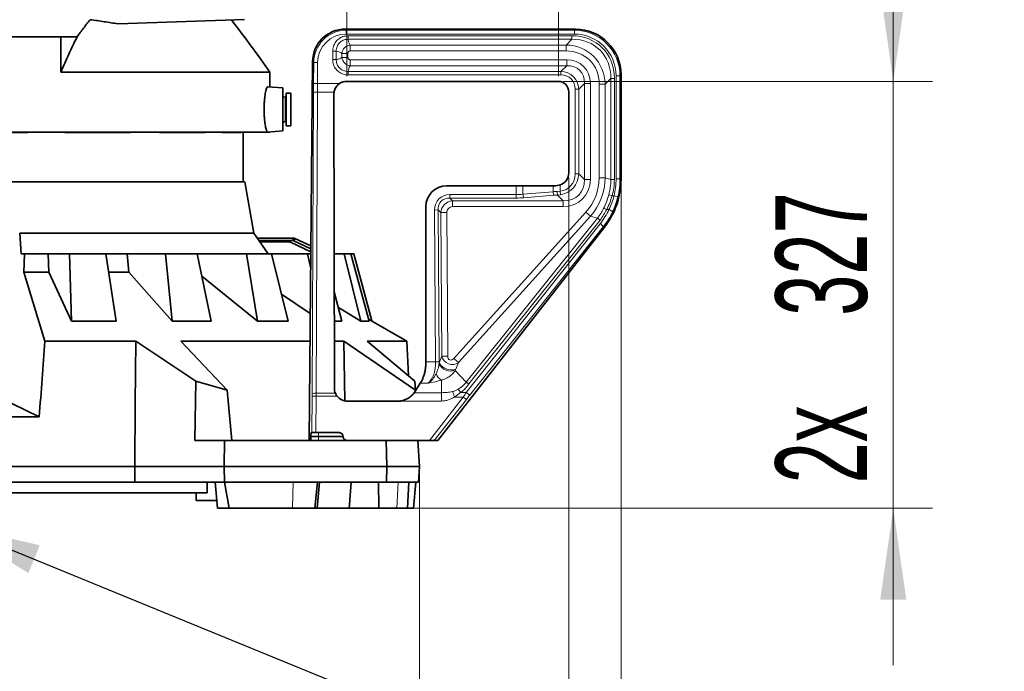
# Model space of a CAD drawing. Header units: millimetres. Extents: x 0 to 12429, y 0 to 8400.
# Tile 36 of 139: x 4684 to 5438, y 3015 to 3514. Entities that reach past the tile are written whole.
import ezdxf

# ---------------------------------------------------------------- set-up
doc = ezdxf.new("R2010")
doc.units = ezdxf.units.MM
doc.header["$LTSCALE"] = 20
doc.styles.add('SLDTEXTSTYLE0', font='TXT', dxfattribs={"width": 0.605})
doc.dimstyles.new('SLDDIMSTYLE2', dxfattribs={"dimtxt": 70, "dimasz": 70, "dimexe": 0, "dimexo": 0.0625, "dimgap": 17.5, "dimtad": 1, "dimdec": 1, "dimrnd": 1e-09, "dimzin": 12, "dimdsep": 46, "dimtxsty": 'SLDTEXTSTYLE0', "dimsah": 1, "dimcen": 0.09, "dimadec": 0, "dimazin": 3, "dimtfac": 1, "dimtmove": 0, "dimatfit": 0, "dimfxl": 1, "dimfrac": 2, "dimtolj": 1, "dimtzin": 12, "dimarcsym": 0})
doc.dimstyles.new('SLDDIMSTYLE3', dxfattribs={"dimtxt": 70, "dimasz": 70, "dimexe": 0, "dimexo": 0.0625, "dimgap": 17.5, "dimtad": 1, "dimdec": 1, "dimrnd": 1e-09, "dimzin": 12, "dimdsep": 46, "dimtxsty": 'SLDTEXTSTYLE0', "dimsah": 1, "dimcen": 0.09, "dimadec": 0, "dimazin": 3, "dimtfac": 1, "dimtofl": 0, "dimtmove": 0, "dimatfit": 3, "dimfxl": 1, "dimfrac": 2, "dimtolj": 1, "dimtzin": 12, "dimarcsym": 0})
doc.dimstyles.new('SLDDIMSTYLE5', dxfattribs={"dimtxt": 0.18, "dimasz": 70, "dimexe": 0, "dimexo": 0.0625, "dimgap": 0, "dimtad": 0, "dimtih": 1, "dimtoh": 1, "dimdec": 0, "dimrnd": 1e-09, "dimzin": 0, "dimdsep": 46, "dimtxsty": 'Standard', "dimsah": 1, "dimcen": 0.09, "dimadec": 0, "dimazin": 0, "dimtfac": 70, "dimtdec": 0, "dimtofl": 0, "dimtmove": 0, "dimatfit": 3, "dimfxl": 1, "dimfrac": 2, "dimtolj": 1, "dimtzin": 0, "dimarcsym": 0})

# ---------------------------------------------------------------- blocks, each defined once
blk = doc.blocks.new('_D_37')
at = {"color": 7, "linetype": 'Continuous', "lineweight": 0}
for p, q in [((4989.95, 3167.58), (4989.95, 2729.58)), ((4629.95, 3065.9), (4629.95, 2729.58)), ((4989.95, 2759.58), (4629.95, 2759.58))]:
    blk.add_line(p, q, dxfattribs=at)
at = {"color": 7, "linetype": 'Continuous', "lineweight": 18}
for points in [[(4629.95, 2759.58), (4699.95, 2749.58), (4699.95, 2769.58)], [(4989.95, 2759.58), (4919.95, 2769.58), (4919.95, 2749.58)]]:
    blk.add_solid(points, dxfattribs=at)
at = {"color": 7, "linetype": 'Continuous', "lineweight": 18, "insert": (4729.74, 2849.81), "char_height": 70, "attachment_point": 1, "style": 'SLDTEXTSTYLE0'}
blk.add_mtext('360', dxfattribs=at)
blk = doc.blocks.new('_D_39')
at = {"color": 7, "linetype": 'Continuous', "lineweight": 0}
for p, q in [((4115.45, 3387.77), (4115.45, 2309.58)), ((5144.45, 3387.77), (5144.45, 2309.58)), ((4115.45, 2339.58), (5144.45, 2339.58))]:
    blk.add_line(p, q, dxfattribs=at)
at = {"color": 7, "linetype": 'Continuous', "lineweight": 18}
for points in [[(4115.45, 2339.58), (4185.45, 2329.58), (4185.45, 2349.58)], [(5144.45, 2339.58), (5074.45, 2349.58), (5074.45, 2329.58)]]:
    blk.add_solid(points, dxfattribs=at)
at = {"color": 7, "linetype": 'Continuous', "lineweight": 18, "insert": (4523, 2429.81), "char_height": 70, "attachment_point": 1, "style": 'SLDTEXTSTYLE0'}
blk.add_mtext('1029', dxfattribs=at)
blk = doc.blocks.new('_D_40')
at = {"color": 7, "linetype": 'Continuous', "lineweight": 0}
for p, q in [((4155.46, 3392.64), (4155.46, 2449.58)), ((5104.43, 3392.64), (5104.43, 2449.58)), ((4155.46, 2479.58), (5104.43, 2479.58))]:
    blk.add_line(p, q, dxfattribs=at)
at = {"color": 7, "linetype": 'Continuous', "lineweight": 18}
for points in [[(4155.46, 2479.58), (4225.46, 2469.58), (4225.46, 2489.58)], [(5104.43, 2479.58), (5034.43, 2489.58), (5034.43, 2469.58)]]:
    blk.add_solid(points, dxfattribs=at)
at = {"color": 7, "linetype": 'Continuous', "lineweight": 18, "insert": (4549.74, 2569.81), "char_height": 70, "attachment_point": 1, "style": 'SLDTEXTSTYLE0'}
blk.add_mtext('949', dxfattribs=at)
blk = doc.blocks.new('_D_41')
at = {"color": 7, "linetype": 'Continuous', "lineweight": 0}
for p, q in [((4934.41, 3470.57), (4934.41, 3628.02)), ((5096.43, 3470.57), (5096.43, 3628.02)), ((5096.43, 3598.02), (4934.41, 3598.02)), ((5096.43, 3598.02), (5415.25, 3598.02))]:
    blk.add_line(p, q, dxfattribs=at)
at = {"color": 7, "linetype": 'Continuous', "lineweight": 18}
for points in [[(4934.41, 3598.02), (5004.41, 3588.02), (5004.41, 3608.02)], [(5096.43, 3598.02), (5026.43, 3608.02), (5026.43, 3588.02)]]:
    blk.add_solid(points, dxfattribs=at)
at = {"color": 7, "linetype": 'Continuous', "lineweight": 18, "char_height": 70, "attachment_point": 1, "style": 'SLDTEXTSTYLE0'}
for s, insert in [('2x', (5126.5, 3688.25)), ('162', (5254.83, 3688.25))]:
    blk.add_mtext(s, dxfattribs=dict(at, insert=insert))
blk = doc.blocks.new('_D_42')
at = {"color": 7, "linetype": 'Continuous', "lineweight": 0}
for p, q in [((5353.03, 3466.57), (5353.03, 3586.57)), ((5100.43, 3466.57), (5383.03, 3466.57)), ((5353.03, 3139.58), (5353.03, 3466.57)), ((4896.67, 3139.58), (5383.03, 3139.58)), ((5353.03, 3139.58), (5353.03, 3019.58))]:
    blk.add_line(p, q, dxfattribs=at)
at = {"color": 7, "linetype": 'Continuous', "lineweight": 18}
for points in [[(5353.03, 3466.57), (5363.03, 3536.57), (5343.03, 3536.57)], [(5353.03, 3139.58), (5343.03, 3069.58), (5363.03, 3069.58)]]:
    blk.add_solid(points, dxfattribs=at)
at = {"color": 7, "linetype": 'Continuous', "lineweight": 18, "char_height": 70, "attachment_point": 1, "rotation": 90, "style": 'SLDTEXTSTYLE0'}
for s, insert in [('327', (5262.8, 3287.03)), ('2x', (5262.8, 3158.7))]:
    blk.add_mtext(s, dxfattribs=dict(at, insert=insert))

msp = doc.modelspace()

# ---------------------------------------------------------------- linework, layer by layer
at = {"color": 7, "linetype": 'Continuous', "lineweight": 35}
for p, q in [((4855.947016, 3513.971867), (4759.070502, 3510.588865)), ((4715.375147, 3500.579774), (4673.947016, 3500.579774)), ((4727.694295, 3500.579774), (4715.375147, 3500.579774)), ((4715.375147, 3473.649758), (4715.375147, 3500.579774)), ((5109.494983, 3506.579774), (4933.176118, 3506.579774)), ((4908.211512, 3481.851793), (4905.447016, 3191.579774)), ((4875.447016, 3473.649758), (4715.375147, 3473.649758)), ((4875.447016, 3462.279042), (4875.447016, 3473.649758)), ((5144.447016, 3391.768147), (5144.447016, 3471.62774)), ((5096.434044, 3466.565582), (4934.409685, 3466.565582)), ((4885.447016, 3461.579774), (4873.727747, 3462.399265)), ((4885.447016, 3445.079774), (4885.447016, 3461.579774)), ((4891.447016, 3457.579774), (4887.947016, 3457.579774)), ((4887.947016, 3457.579774), (4887.947016, 3432.579774)), ((4891.447016, 3457.579774), (4891.447016, 3432.579774)), ((4924.420907, 3456.557406), (4924.855383, 3231.579774)), ((5104.432825, 3396.642442), (5104.432825, 3458.566801)), ((4887.191725, 3454.372925), (4885.69878, 3454.772959)), ((4885.447016, 3428.579774), (4885.447016, 3445.079774)), ((4885.69878, 3435.386588), (4887.191725, 3435.786622)), ((4887.947016, 3432.579774), (4891.447016, 3432.579774)), ((4875.447016, 3427.579774), (4653.947016, 3427.579774)), ((4690.009816, 3427.397234), (4653.947016, 3427.397234)), ((4690.009816, 3427.397234), (4690.009816, 3427.579774)), ((4718.322952, 3427.397234), (4718.322952, 3427.579774)), ((4768.417008, 3427.397234), (4718.322952, 3427.397234)), ((4768.417008, 3427.397234), (4768.417008, 3427.579774)), ((4790.779488, 3427.397234), (4790.779488, 3427.579774)), ((4825.743398, 3427.397234), (4790.779488, 3427.397234)), ((4825.743398, 3427.397234), (4825.743398, 3427.579774)), ((4838.750738, 3427.397234), (4838.750738, 3427.579774)), ((4853.261565, 3427.397234), (4838.750738, 3427.397234)), ((4853.261565, 3427.397234), (4853.261565, 3427.579774)), ((4854.947016, 3389.579774), (4854.947016, 3427.579774)), ((4873.728059, 3427.760304), (4885.447016, 3428.579774)), ((4875.447016, 3427.579774), (4875.447016, 3427.880505)), ((4649.947016, 3389.579774), (4856.249032, 3389.579774)), ((4863.168646, 3350.336698), (4856.249032, 3389.579774)), ((5094.437496, 3386.640817), (5097.721676, 3387.199704)), ((5064.115947, 3386.556689), (5010.867664, 3386.556689)), ((5092.512231, 3386.636009), (5069.325393, 3386.564645)), ((4994.870101, 3370.559126), (4994.870101, 3251.790359)), ((4684.892379, 3334.579774), (4683.752771, 3350.336698)), ((4683.752771, 3350.336698), (4863.168646, 3350.336698)), ((4874.201763, 3334.579774), (4863.168646, 3350.336698)), ((5004.161689, 3191.579774), (5131.745093, 3354.879083)), ((4865.799272, 3346.579774), (4892.947016, 3346.579774)), ((4867.199687, 3344.579774), (4892.947016, 3344.579774)), ((4890.021511, 3343.579774), (4867.899895, 3343.579774)), ((4906.821785, 3335.930511), (4891.139545, 3343.32319)), ((4892.947016, 3346.579774), (4892.947016, 3344.579774)), ((4892.947016, 3344.579774), (4893.792253, 3344.392389)), ((4893.792253, 3344.392389), (4894.637489, 3346.205005)), ((4893.792253, 3344.392389), (4906.84441, 3338.306068)), ((4894.637489, 3346.205005), (4906.865333, 3340.503067)), ((4687.309535, 3334.579774), (4684.892379, 3334.579774)), ((4686.958293, 3320.539953), (4687.309535, 3334.579774)), ((4705.565118, 3334.579774), (4687.309535, 3334.579774)), ((4705.977685, 3320.539953), (4705.565118, 3334.579774)), ((4721.874905, 3334.579774), (4705.565118, 3334.579774)), ((4723.38915, 3282.974255), (4721.874905, 3334.579774)), ((4749.827415, 3334.579774), (4721.874905, 3334.579774)), ((4749.827415, 3334.579774), (4757.664474, 3282.974255)), ((4766.018718, 3334.579774), (4749.830501, 3334.579774)), ((4767.403312, 3320.539953), (4766.018718, 3334.579774)), ((4795.367516, 3334.579774), (4766.018718, 3334.579774)), ((4800.452831, 3282.974255), (4795.367516, 3334.579774)), ((4819.734373, 3334.579774), (4795.367516, 3334.579774)), ((4819.734373, 3334.579774), (4830.331434, 3282.974255)), ((4857.586994, 3334.579774), (4819.734373, 3334.579774)), ((4865.896823, 3282.974255), (4857.586994, 3334.579774)), ((4876.707637, 3334.579774), (4857.586994, 3334.579774)), ((4876.707637, 3334.579774), (4889.342526, 3282.974255)), ((4904.293184, 3334.579774), (4876.707637, 3334.579774)), ((4906.701025, 3323.250688), (4904.293184, 3334.579774)), ((4906.808921, 3334.579774), (4904.293184, 3334.579774)), ((4932.303136, 3334.579774), (4924.65647, 3334.579774)), ((4945.181937, 3282.974255), (4932.303136, 3334.579774)), ((4937.468551, 3334.579774), (4932.303136, 3334.579774)), ((4937.468551, 3334.579774), (4951.51576, 3282.974255)), ((4939.708018, 3334.579774), (4937.468551, 3334.579774)), ((4953.59138, 3283.080079), (4939.708018, 3334.579774)), ((4686.958293, 3320.539953), (4703.040488, 3267.670103)), ((4686.958293, 3320.539953), (4705.977685, 3320.539953)), ((4705.977685, 3320.539953), (4723.38915, 3282.974255)), ((4752.021627, 3320.539953), (4767.403312, 3320.539953)), ((4767.403312, 3320.539953), (4800.452831, 3282.974255)), ((4823.246129, 3317.478243), (4865.896823, 3282.974255)), ((4924.713102, 3305.254759), (4930.676243, 3282.974255)), ((4884.319564, 3303.489873), (4906.373563, 3288.867148)), ((4927.92259, 3293.262924), (4945.181937, 3282.974255)), ((4723.38915, 3282.974255), (4757.664474, 3282.974255)), ((4800.452831, 3282.974255), (4830.331434, 3282.974255)), ((4865.896823, 3282.974255), (4889.342526, 3282.974255)), ((4924.75613, 3282.974255), (4930.676243, 3282.974255)), ((4945.181937, 3282.974255), (4951.51576, 3282.974255)), ((4980.282242, 3267.670103), (4951.094563, 3284.521617)), ((4703.040488, 3267.670103), (4772.608472, 3267.670103)), ((4818.822922, 3236.971002), (4772.608472, 3267.670103)), ((4807.233833, 3267.670103), (4906.171686, 3267.670103)), ((4807.233833, 3267.670103), (4842.744754, 3230.014514)), ((4924.785686, 3267.670103), (4932.112791, 3267.670103)), ((4986.884581, 3230.014514), (4932.112791, 3267.670103)), ((4932.939812, 3221.820013), (4932.112791, 3267.670103)), ((4949.91964, 3267.670103), (4986.520007, 3236.971002)), ((4949.91964, 3267.670103), (4980.282242, 3267.670103)), ((4981.678282, 3241.032071), (4980.282242, 3267.670103)), ((4818.822922, 3236.971002), (4818.031254, 3191.579774)), ((4842.744754, 3230.014514), (4818.822922, 3236.971002)), ((4986.520007, 3236.971002), (4986.884581, 3230.014514)), ((4842.744754, 3230.014514), (4846.321322, 3191.579774)), ((4986.884581, 3230.014514), (4986.919411, 3229.349931)), ((4987.065868, 3229.580992), (4990.655614, 3235.346541)), ((4934.866563, 3221.579774), (4973.057366, 3221.579774)), ((4677.758876, 3219.789493), (4698.746265, 3209.579774)), ((4561.147768, 3209.579774), (4698.746265, 3209.579774)), ((4840.743854, 3191.579774), (4818.031254, 3191.579774)), ((4840.395034, 3171.579774), (4840.743854, 3191.579774)), ((4964.512856, 3191.579774), (4840.743854, 3191.579774)), ((4906.882767, 3194.318306), (4906.890145, 3194.841241)), ((4907.661204, 3197.579774), (4907.072859, 3197.579774)), ((4910.657229, 3197.579774), (4907.661204, 3197.579774)), ((4910.657229, 3197.579774), (4928.428233, 3197.579774)), ((4964.947016, 3171.579774), (4964.512856, 3191.579774)), ((4964.512856, 3191.579774), (4967.964701, 3191.579774)), ((4967.964701, 3191.579774), (4997.622647, 3191.579774)), ((4988.898861, 3191.579774), (4989.947016, 3171.579774)), ((5001.424484, 3191.579774), (4997.622647, 3191.579774)), ((5001.424484, 3191.579774), (5004.161689, 3191.579774)), ((4487.947068, 3171.579774), (4771.946964, 3171.579774)), ((4772.030803, 3159.579774), (4771.946964, 3171.579774)), ((4840.395034, 3171.579774), (4771.946964, 3171.579774)), ((4840.604326, 3159.579774), (4840.395034, 3171.579774)), ((4840.395034, 3171.579774), (4964.947016, 3171.579774)), ((4964.68652, 3159.579774), (4964.947016, 3171.579774)), ((4989.947016, 3171.579774), (4964.947016, 3171.579774)), ((4989.947016, 3171.579774), (4989.318123, 3159.579774)), ((4634.947016, 3159.579774), (4772.030803, 3159.579774)), ((4772.030803, 3159.579774), (4840.604326, 3159.579774)), ((4827.447016, 3159.579774), (4827.447016, 3151.479774)), ((4833.451588, 3159.579774), (4835.201361, 3139.579774)), ((4840.539624, 3159.579774), (4844.237191, 3139.579774)), ((4840.604326, 3159.579774), (4964.68652, 3159.579774)), ((4909.896426, 3139.579774), (4911.804102, 3159.579774)), ((4911.701815, 3139.579774), (4913.451588, 3159.579774)), ((4936.365959, 3142.525533), (4937.801434, 3159.579774)), ((4958.649897, 3159.579774), (4958.901001, 3139.579774)), ((4989.318123, 3159.579774), (4964.68652, 3159.579774)), ((4980.84719, 3139.579774), (4981.895346, 3159.579774)), ((4985.538579, 3139.579774), (4987.288353, 3159.579774)), ((4827.447016, 3151.479774), (4432.447016, 3151.479774)), ((4818.947016, 3151.479774), (4818.947016, 3145.579774)), ((4818.947016, 3145.579774), (4834.676429, 3145.579774)), ((4844.237191, 3139.579774), (4835.201361, 3139.579774)), ((4844.237191, 3139.579774), (4892.672628, 3139.579774)), ((4892.672628, 3139.579774), (4909.896426, 3139.579774)), ((4911.701815, 3139.579774), (4909.896426, 3139.579774)), ((4936.120197, 3139.579774), (4911.701815, 3139.579774)), ((4958.901001, 3139.579774), (4936.118011, 3139.579774)), ((4936.120197, 3139.579774), (4936.377827, 3142.524495)), ((4958.901001, 3139.579774), (4972.813826, 3139.579774)), ((4972.813826, 3139.579774), (4980.84719, 3139.579774)), ((4985.538579, 3139.579774), (4980.84719, 3139.579774))]:
    msp.add_line(p, q, dxfattribs=at)
at = {"color": 8, "linetype": 'Continuous', "lineweight": 18}
for p, q in [((4933.176118, 3506.579774), (4933.962934, 3505.785428)), ((4933.962934, 3505.785428), (5108.700638, 3505.785428)), ((4933.962934, 3505.785428), (4933.962934, 3502.78954)), ((5108.700638, 3502.78954), (4933.962934, 3502.78954)), ((4935.284277, 3501.490984), (5106.731147, 3501.490984)), ((4935.284277, 3501.490984), (4935.284277, 3498.772061)), ((5106.731147, 3501.490984), (5106.731147, 3498.772061)), ((5108.700638, 3505.785428), (5109.494983, 3506.579774)), ((5108.700638, 3505.785428), (5108.700638, 3502.78954)), ((5106.731147, 3498.772061), (4935.284277, 3498.772061)), ((4937.008607, 3494.397654), (5102.35674, 3494.397654)), ((4937.008607, 3489.866115), (4937.008607, 3494.397654)), ((5102.35674, 3494.397654), (5106.731147, 3498.772061)), ((5102.35674, 3489.866115), (5102.35674, 3494.397654)), ((4923.535806, 3483.217034), (4923.535806, 3489.742513)), ((4923.535806, 3489.742513), (4926.254729, 3489.742513)), ((4926.254729, 3489.742513), (4926.254729, 3483.217034)), ((4930.629136, 3484.941365), (4930.629136, 3488.018183)), ((4935.160675, 3488.018183), (4930.629136, 3488.018183)), ((4935.160675, 3488.018183), (4935.160675, 3484.941365)), ((5102.35674, 3489.866115), (4937.008607, 3489.866115)), ((4908.998328, 3481.057448), (4908.211512, 3481.851793)), ((4908.844613, 3464.917358), (4908.998328, 3481.057448)), ((4908.998328, 3481.057448), (4911.994081, 3481.028917)), ((4911.994081, 3481.028917), (4911.840365, 3464.888827)), ((4923.535806, 3483.217034), (4926.254729, 3483.217034)), ((4935.160675, 3484.941365), (4930.629136, 3484.941365)), ((4937.008607, 3478.561893), (4937.008607, 3483.093432)), ((4937.008607, 3483.093432), (5102.834519, 3483.093432)), ((5102.834519, 3478.561893), (4937.008607, 3478.561893)), ((5098.460112, 3474.187486), (5102.834519, 3478.561893)), ((5102.834519, 3478.561893), (5102.834519, 3483.093432)), ((4935.284277, 3471.468563), (4935.284277, 3474.187486)), ((4935.284277, 3474.187486), (5098.460112, 3474.187486)), ((5098.460112, 3471.468563), (4935.284277, 3471.468563)), ((5098.460112, 3471.468563), (5098.460112, 3474.187486)), ((5140.656783, 3392.041662), (5140.656783, 3470.833395)), ((5143.652671, 3470.833395), (5140.656783, 3470.833395)), ((5144.447016, 3471.62774), (5143.652671, 3470.833395)), ((5143.652671, 3470.833395), (5143.652671, 3392.041662)), ((4908.844613, 3464.917358), (4911.840365, 3464.888827)), ((4911.840365, 3464.888827), (4928.866847, 3464.888827)), ((5116.429136, 3464.967276), (5112.054729, 3460.592869)), ((5116.429136, 3391.461194), (5116.429136, 3464.967276)), ((5116.429136, 3464.967276), (5120.960675, 3464.967276)), ((5120.960675, 3464.967276), (5120.960675, 3391.461194)), ((5127.733358, 3464.489497), (5132.264897, 3464.489497)), ((5127.733358, 3392.609784), (5127.733358, 3464.489497)), ((5136.639304, 3468.863904), (5132.264897, 3464.489497)), ((5132.264897, 3464.489497), (5132.264897, 3392.609784)), ((5136.639304, 3391.361896), (5136.639304, 3468.863904)), ((5139.358227, 3468.863904), (5136.639304, 3468.863904)), ((5139.358227, 3468.863904), (5139.358227, 3391.361896)), ((4907.939562, 3227.374731), (4908.798657, 3457.989418)), ((4911.79441, 3458.290789), (4910.935315, 3227.676102)), ((4924.568332, 3458.290789), (4911.79441, 3458.290789)), ((5109.335806, 3395.835601), (5109.335806, 3460.592869)), ((5109.335806, 3460.592869), (5112.054729, 3460.592869)), ((5112.054729, 3460.592869), (5112.054729, 3395.835601)), ((4885.69878, 3454.772959), (4885.69878, 3435.386588)), ((4887.191725, 3454.372925), (4887.191725, 3435.786622)), ((5109.335806, 3395.835601), (5112.054729, 3395.835601)), ((5112.054729, 3395.835601), (5116.429136, 3391.461194)), ((5097.721676, 3387.199704), (5097.721676, 3382.366651)), ((5116.429136, 3391.461194), (5120.960675, 3391.461194)), ((5127.733358, 3392.609784), (5132.264897, 3392.609784)), ((5132.264897, 3392.609784), (5136.639304, 3391.361896)), ((5139.358227, 3391.361896), (5136.639304, 3391.361896)), ((5143.652671, 3392.041662), (5140.656783, 3392.041662)), ((5143.652671, 3392.041662), (5144.447016, 3391.768147)), ((5013.385125, 3379.909446), (5064.115947, 3379.909446)), ((5013.385125, 3379.909446), (5013.385125, 3377.190523)), ((5064.115947, 3379.909446), (5064.115947, 3386.556689)), ((5064.115947, 3379.909446), (5064.115947, 3377.190523)), ((5069.325393, 3386.564645), (5069.325393, 3380.143227)), ((5069.325393, 3380.143227), (5092.512231, 3382.049709)), ((5092.512231, 3382.049709), (5092.512231, 3386.636009)), ((5095.55758, 3382.208184), (5097.721676, 3382.366651)), ((5098.061558, 3379.729077), (5095.77399, 3379.48926)), ((5097.721676, 3382.366651), (5098.061558, 3379.729077)), ((5137.637949, 3378.845035), (5135.03938, 3379.575854)), ((5064.115947, 3377.190523), (5013.385125, 3377.190523)), ((5013.385125, 3377.190523), (5015.442355, 3375.147654)), ((5015.442355, 3375.147654), (5100.115596, 3375.147654)), ((5015.442355, 3375.147654), (5015.442355, 3370.616115)), ((5093.033176, 3379.330786), (5069.846337, 3377.424303)), ((5100.115596, 3375.147654), (5095.77399, 3379.48926)), ((5100.115596, 3375.147654), (5100.115596, 3370.616115)), ((5137.637949, 3378.845035), (5139.106141, 3378.845035)), ((5142.019985, 3378.150624), (5139.106141, 3378.845035)), ((5001.603413, 3368.044911), (5004.322269, 3368.063957)), ((5002.417805, 3251.790359), (5001.603413, 3368.044911)), ((5004.322269, 3368.063957), (5005.136662, 3251.809406)), ((5006.379499, 3366.021089), (5004.322269, 3368.063957)), ((5006.379499, 3366.021089), (5010.910927, 3366.052832)), ((5007.14928, 3256.134887), (5006.379499, 3366.021089)), ((5010.910927, 3366.052832), (5011.680708, 3256.166631)), ((5100.115596, 3370.616115), (5015.442355, 3370.616115)), ((5016.473232, 3254.423523), (5117.54767, 3366.314953)), ((5117.54767, 3366.314953), (5120.949781, 3363.241737)), ((5135.212438, 3368.394987), (5133.46927, 3368.394987)), ((5120.949781, 3363.241737), (5019.875343, 3251.350308)), ((5025.926967, 3228.308036), (5128.439165, 3357.571475)), ((5025.928695, 3236.116997), (5126.346238, 3361.702288)), ((5128.387505, 3360.380861), (5027.969962, 3234.79557)), ((5126.346238, 3361.702288), (5120.949781, 3363.241737)), ((5130.799958, 3355.20452), (5028.287759, 3225.94108)), ((5131.745093, 3354.879083), (5130.799958, 3355.20452)), ((4994.870101, 3251.790359), (5002.417805, 3251.790359)), ((5002.417805, 3251.790359), (5005.136662, 3251.809406)), ((5005.135602, 3251.052582), (5007.14928, 3256.134887)), ((5007.14928, 3256.134887), (5011.680708, 3256.166631)), ((5016.473232, 3254.423523), (5019.875343, 3251.350308)), ((5019.875343, 3251.350308), (5017.829264, 3246.186227)), ((5004.990606, 3249.889843), (5005.135602, 3251.052582)), ((5017.829264, 3246.186227), (5017.370683, 3245.090937)), ((5017.370683, 3245.090937), (5025.928695, 3236.116997)), ((5007.041317, 3228.147898), (5006.825649, 3237.783207)), ((4996.742547, 3235.346541), (4990.655614, 3235.346541)), ((4907.661204, 3197.579774), (4907.927162, 3225.505287)), ((4907.927162, 3225.505287), (4910.922914, 3225.476756)), ((4910.922914, 3225.476756), (4910.657229, 3197.579774)), ((4926.943666, 3225.476756), (4910.922914, 3225.476756)), ((4910.935315, 3227.676102), (4925.65645, 3227.676102)), ((5007.041317, 3221.75308), (4975.406412, 3221.75308)), ((4986.068078, 3228.147898), (5007.041317, 3228.147898)), ((4997.622647, 3191.579774), (5023.596419, 3224.824687)), ((5025.957212, 3222.980233), (5001.424484, 3191.579774)), ((5023.596419, 3224.824687), (5016.904769, 3224.824687)), ((5021.468083, 3228.308036), (5016.904873, 3224.824687)), ((5021.468083, 3228.308036), (5025.926967, 3228.308036)), ((5025.957212, 3222.980233), (5023.596419, 3224.824687)), ((4906.882767, 3194.318306), (4912.789729, 3194.318306)), ((4912.789729, 3194.841241), (4906.890145, 3194.841241)), ((4912.789729, 3194.841241), (4912.789729, 3197.579774)), ((4931.430862, 3194.841241), (4912.789729, 3194.841241)), ((4912.789729, 3194.841241), (4912.789729, 3194.318306)), ((4912.789729, 3191.579774), (4912.789729, 3194.318306)), ((4912.789729, 3194.318306), (4931.476793, 3194.318306)), ((4892.672628, 3139.579774), (4893.310146, 3159.579774)), ((4972.813826, 3139.579774), (4973.645812, 3159.579774))]:
    msp.add_line(p, q, dxfattribs=at)
at = {"color": 7, "linetype": 'Continuous', "lineweight": 35, "flags": 128}
for points in [[(4771.946964, 3171.579774), (4772.279935, 3219.537371), (4772.608472, 3267.670103)], [(4931.476793, 3194.318306), (4931.438202, 3194.757679), (4931.430862, 3194.841241)]]:
    msp.add_lwpolyline(points, dxfattribs=at)
at = {"color": 7, "linetype": 'Continuous', "lineweight": 35}
for centre, radius, start, end in [((3978.26946, 2843.659897), 1096.273138, 35.076179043, 37.671977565), ((4887.347016, 3454.952481), 0.6, 255, 0), ((4885.647016, 3454.579774), 0.2, 75, 180), ((4885.647016, 3435.579774), 0.2, 180, 285), ((4887.347016, 3435.207066), 0.6, 0, 105), ((4890.010057, 3340.965719), 2.614079, 64.400455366, 89.748953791)]:
    msp.add_arc(centre, radius, start, end, dxfattribs=at)
at = {"color": 8, "linetype": 'Continuous', "lineweight": 18}
for centre, radius, start, end in [((4911.076744, 3450.384485), 7.938808, 84.813398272, 106.675789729), ((5078.917678, 3380.571736), 9.601851, 182.557834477, 199.134957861), ((5102.104516, 3382.478219), 9.601851, 182.557834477, 199.134957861), ((5117.751659, 3382.606622), 22.197656, 181.02849053, 188.073107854), ((5128.968707, 3359.652453), 9.832953, 62.761070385, 77.323273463), ((5133.221129, 3362.442039), 6.277173, 41.478479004, 71.504494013), ((5121.713865, 3352.309126), 10.473317, 50.416358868, 63.74912873), ((5124.580924, 3351.36248), 7.310106, 31.707244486, 58.143372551), ((5014.459115, 3255.948092), 11.240776, 212.612386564, 285.011828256), ((5014.402904, 3256.237317), 10.619056, 209.225505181, 288.823959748), ((5011.535018, 3245.886326), 9.37223, 200.85199432, 239.835714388), ((4910.217649, 3219.769798), 7.938808, 84.813398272, 106.675789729), ((5022.068726, 3222.099041), 7.310106, 31.707244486, 58.143372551)]:
    msp.add_arc(centre, radius, start, end, dxfattribs=at)
at = {"color": 7, "linetype": 'Continuous', "lineweight": 35}
for centre, major_axis, ratio, start_param, end_param in [((4933.244038, 3481.545465), (17.641093, -17.809904), 0.9972903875, 2.3623128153, 3.9208724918), ((5109.398984, 3471.531741), (24.816619, 24.816619), 0.9972646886, 5.4991566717, 7.0672139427), ((4934.412731, 3456.564059), (7.073222, -7.073222), 0.9996954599, 2.3563467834, 2.9438088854), ((5096.431607, 3458.564364), (-5.658578, -5.658578), 0.9996954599, 2.3563467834, 3.9268385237), ((4934.422436, 3456.554354), (-4.176543, 9.114674), 0.9970475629, 0.9680840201, 1.1419402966), ((5094.431302, 3396.645488), (-7.073222, 7.073222), 0.9996954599, 2.6912731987, 3.9268385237), ((5084.364676, 3391.824813), (56.818193, -19.564073), 0.9984674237, 5.9520446, 6.6143260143), ((5010.872538, 3370.554252), (11.317155, -11.317155), 0.9996954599, 2.3563467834, 3.9268385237), ((5064.115947, 3387.080341), (30, 0), 0.0174550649, 4.7123889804, 4.8869219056), ((5097.721676, 3386.120313), (30, 0), 0.0174550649, 1.6804888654, 1.745329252), ((4314.221836, -369.100644), (527.195808, 6182.856171), 0.0156452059, 5.3309873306, 5.3425565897), ((4994.555909, 3251.790359), (0, 18), 0.0174550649, 4.6301087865, 4.7123889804), ((4934.856907, 3231.579774), (7.354773, -6.790911), 0.9980648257, 3.8881163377, 4.289146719), ((4973.568046, 3237.579774), (11.729686, 11.41587), 0.955747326, 4.8582859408, 4.9652051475), ((5000.001894, 3251.790359), (10.395076, 17.999314), 0.0151153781, 3.5692009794, 3.5714110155), ((4934.866563, 3231.579774), (10.001523, 0), 0.9998476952, 3.7980341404, 4.7123889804), ((4973.057366, 3237.579774), (-16.00325, 0), 0.9997969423, 1.5707963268, 1.7181141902), ((4906.728625, 3194.579774), (0.02865, 3), 0.0524053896, 3.1420931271, 4.6256229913), ((4907.044287, 3194.579774), (0.02865, 3), 0.0524053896, 0.0005004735, 1.4840303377)]:
    msp.add_ellipse(centre, major_axis=major_axis, ratio=ratio, start_param=start_param, end_param=end_param, dxfattribs=at)
at = {"color": 8, "linetype": 'Continuous', "lineweight": 18}
for centre, major_axis, ratio, start_param, end_param in [((4934.022704, 3480.759348), (-17.629637, 17.798337), 0.9979384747, 5.5039054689, 7.0624651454), ((4934.022704, 3480.759348), (-15.524162, 15.672715), 0.9972903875, 5.5039054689, 7.0624651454), ((5099.636622, 3461.769379), (30.492719, 30.492719), 0.8348171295, 5.5875719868, 6.9787986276), ((5108.612868, 3470.745625), (24.804998, 24.804998), 0.9977318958, 5.4991566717, 7.0672139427), ((5108.612868, 3470.745625), (22.68948, 22.68948), 0.9972646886, 5.4991566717, 7.0672139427), ((5096.838776, 3458.971533), (26.668083, 26.668083), 0.874998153, 5.5875719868, 6.9787986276), ((5099.636622, 3461.769379), (28.721804, 28.721804), 0.8124323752, 5.5875719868, 6.9787986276), ((5096.838776, 3458.971533), (23.716559, 23.716559), 0.8348171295, 5.5875719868, 6.9787986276), ((5098.893117, 3461.025874), (16.940399, 16.940399), 0.8348171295, 5.5875719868, 6.9787986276), ((5098.893117, 3461.025874), (13.988875, 13.988875), 0.7582169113, 5.5875719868, 6.9787986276), ((5096.095271, 3458.228028), (11.935154, 11.935154), 0.8886857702, 5.5875719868, 6.9787986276), ((5096.095271, 3458.228028), (10.16424, 10.16424), 0.8348171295, 5.5875719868, 6.9787986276), ((4912.146452, 3464.917358), (0.601652, 62.999992), 0.0524053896, 1.5712968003, 1.68148695), ((4915.142205, 3464.888827), (0.601822, 59.999991), 0.0550251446, 1.5713482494, 1.6815383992), ((5092.785137, 3398.791653), (12.7053, -12.7053), 0.8348171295, 5.7108801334, 6.9787986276), ((5092.785137, 3398.791653), (14.476214, -14.476214), 0.8792300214, 5.7108801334, 6.9787986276), ((5095.582983, 3395.993807), (16.529935, -16.529935), 0.7699922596, 5.5875719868, 6.9787986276), ((5095.582983, 3395.993807), (19.481459, -19.481459), 0.8348171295, 5.5875719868, 6.9787986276), ((5080.288107, 3395.027169), (-45.955472, 13.109731), 0.8997922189, 2.725263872, 3.3928521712), ((5080.288107, 3395.027169), (50.281838, -14.343915), 0.9179966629, 5.8668565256, 6.5344448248), ((5083.085953, 3394.229027), (51.909507, -14.80824), 0.8892120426, 0.0033576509, 0.2512595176), ((5083.085953, 3394.229027), (-54.505327, 15.548751), 0.8997922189, 3.1449503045, 3.3928521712), ((5083.578559, 3392.095495), (53.977283, -18.585869), 0.9984674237, 0.0975133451, 0.3311407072), ((5083.578559, 3392.095495), (56.809492, -19.561077), 0.9986203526, 0.0975133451, 0.3311407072), ((5015.965046, 3365.565533), (-11.061566, 10.984348), 0.833926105, 5.5846495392, 6.9817210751), ((5064.115947, 3395.297599), (30, 0), 0.512938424, 4.7123889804, 4.8869219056), ((5097.721676, 3369.650678), (30, 0), 0.4196768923, 1.6429955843, 1.745329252), ((5015.965046, 3365.565533), (9.286356, -9.221531), 0.7641093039, 2.4430568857, 3.8401284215), ((5016.434632, 3365.099225), (7.213131, -7.162778), 0.9837324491, 2.4430568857, 3.8401284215), ((5064.115947, 3392.578675), (33, 0), 0.4663076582, 4.7123889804, 4.8869219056), ((5097.721676, 3366.931754), (27, 0), 0.4663076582, 1.6429955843, 1.745329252), ((5016.434632, 3365.099225), (-4.254448, 4.224749), 0.833926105, 5.5846495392, 6.9817210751), ((5081.31961, 3394.732912), (48.51463, -27.921791), 0.8478648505, 6.1528599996, 6.341260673), ((5081.31961, 3395.255415), (50.566558, -29.799933), 0.8593052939, 6.1609802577, 6.349380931), ((5083.752075, 3392.558251), (49.081692, 29.414899), 0.990649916, 5.0759000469, 5.299942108), ((5083.752075, 3392.035748), (51.518517, 31.17991), 0.9911016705, 5.0717923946, 5.2958344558), ((4992.625104, 3251.790359), (-0.208945, 17.999641), 0.5439873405, 3.5541570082, 4.7060743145), ((4995.343961, 3251.809406), (-0.187984, 20.999817), 0.4662898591, 4.6721678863, 4.7082149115), ((5014.980518, 3257.65194), (7.437485, -2.946832), 0.9901129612, 3.7146963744, 5.7456728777), ((5014.980518, 3257.65194), (1.763755, 4.451527), 0.6265393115, 2.1439000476, 4.1748765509), ((4907.036189, 3225.505287), (0.162351, 16.999998), 0.0524053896, 4.7128894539, 4.8230796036), ((4910.031942, 3225.476756), (0.162227, 19.999999), 0.0445457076, 4.7127503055, 4.8229404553), ((5024.727029, 3224.824687), (13.306827, 19.993195), 0.039202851, 1.4218223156, 1.5968825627), ((5027.087821, 3222.980233), (13.311447, 16.991128), 0.0412548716, 1.428045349, 1.6031055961)]:
    msp.add_ellipse(centre, major_axis=major_axis, ratio=ratio, start_param=start_param, end_param=end_param, dxfattribs=at)
at = {"color": 7, "linetype": 'Continuous', "lineweight": 35}
for points, knots in [([(4737.684201, 3513.795811), (4736.008339, 3511.66877), (4732.654934, 3507.412553), (4729.348394, 3502.858128), (4727.694295, 3500.579774)], [0, 0, 0, 0, 0.4997491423, 1, 1, 1, 1]), ([(4737.684201, 3513.795811), (4741.310381, 3513.306059), (4748.570429, 3512.325516), (4755.568008, 3511.168157), (4759.070502, 3510.588865)], [0, 0, 0, 0, 0.499470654, 1, 1, 1, 1]), ([(4715.375147, 3473.649758), (4717.367996, 3478.284627), (4721.356972, 3487.561993), (4725.580697, 3496.238136), (4727.694295, 3500.579774)], [0, 0, 0, 0, 0.4995889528, 1, 1, 1, 1]), ([(4928.866847, 3464.888827), (4928.001122, 3464.180128), (4926.269497, 3462.762585), (4925.005878, 3460.284252), (4924.668722, 3458.748166), (4924.568332, 3458.290789)], [0, 0, 0, 0, 0.4124913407, 0.8250662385, 1, 1, 1, 1]), ([(4873.72504, 3462.360557), (4873.704247, 3462.373656), (4873.572181, 3462.456857), (4873.293667, 3462.136787), (4872.900168, 3461.364758), (4872.495624, 3460.086175), (4872.103076, 3458.373467), (4871.741786, 3456.27617), (4871.434255, 3453.846619), (4871.196698, 3451.180866), (4871.046037, 3448.346485), (4870.985697, 3445.449648), (4871.022181, 3442.558132), (4871.146195, 3439.754543), (4871.354645, 3437.106318), (4871.632223, 3434.6666), (4871.967284, 3432.511711), (4872.342606, 3430.681878), (4872.739759, 3429.248976), (4873.139771, 3428.269767), (4873.473951, 3427.776129), (4873.65716, 3427.810452), (4873.723681, 3427.822914)], [0, 0, 0, 0, 0.00999289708, 0.06346826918, 0.11741100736, 0.17135380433, 0.22557920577, 0.27980124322, 0.33370700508, 0.38760766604, 0.44059668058, 0.49358311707, 0.54571465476, 0.59784810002, 0.64988701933, 0.70193032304, 0.75469415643, 0.80746151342, 0.86117555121, 0.91489014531, 0.96909794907, 1, 1, 1, 1]), ([(4990.665711, 3235.362761), (4990.951719, 3235.840722), (4991.523846, 3236.796826), (4992.500712, 3238.794563), (4993.416756, 3241.161955), (4994.151099, 3243.736118), (4994.632939, 3246.393771), (4994.843455, 3248.564783), (4994.862807, 3249.885683), (4994.869038, 3250.310986)], [0, 0, 0, 0, 0.1651909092, 0.3304453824, 0.4957895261, 0.6610183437, 0.7980273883, 0.9349689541, 1, 1, 1, 1]), ([(4925.65645, 3227.676102), (4925.833853, 3227.293368), (4926.19203, 3226.520626), (4926.691553, 3225.826889), (4926.943666, 3225.476756)], [0, 0, 0, 0, 0.495293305, 1, 1, 1, 1]), ([(4975.406412, 3221.75308), (4976.27231, 3221.925462), (4978.003332, 3222.270071), (4980.68028, 3223.406592), (4983.088979, 3224.990222), (4984.891134, 3226.708056), (4985.7202, 3227.701845), (4986.010163, 3228.073639), (4986.068078, 3228.147898)], [0, 0, 0, 0, 0.1881972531, 0.3762261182, 0.6182846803, 0.8043933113, 0.9609311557, 1, 1, 1, 1]), ([(4928.428233, 3197.579774), (4928.768426, 3197.546424), (4929.448854, 3197.47972), (4930.354663, 3196.958726), (4931.036967, 3196.192626), (4931.355137, 3195.43227), (4931.414374, 3194.969929), (4931.430862, 3194.841241)], [0, 0, 0, 0, 0.2287044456, 0.4574363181, 0.6854560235, 0.9124500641, 1, 1, 1, 1]), ([(4931.476793, 3194.318306), (4931.539269, 3193.985943), (4931.664217, 3193.321243), (4932.257347, 3192.472661), (4933.074794, 3191.861458), (4933.864729, 3191.605158), (4934.338581, 3191.585464), (4934.475487, 3191.579774)], [0, 0, 0, 0, 0.2264310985, 0.4528433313, 0.6797627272, 0.907476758, 1, 1, 1, 1])]:
    msp.add_open_spline(points, degree=3, knots=knots, dxfattribs=at)
at = {"color": 8, "linetype": 'Continuous', "lineweight": 18}
for points, knots in [([(4923.535806, 3489.742513), (4923.594185, 3490.6052), (4923.742027, 3492.78989), (4925.165102, 3496.098694), (4927.83274, 3499.077215), (4931.34642, 3501.095171), (4933.971372, 3501.359018), (4935.284277, 3501.490984)], [0, 0, 0, 0, 0.1408096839, 0.3565896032, 0.5728028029, 0.7863315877, 1, 1, 1, 1]), ([(4935.284277, 3498.772061), (4935.284257, 3498.772061), (4934.279289, 3498.790903), (4932.238972, 3498.474502), (4929.501464, 3497.007609), (4927.419863, 3494.667528), (4926.40342, 3492.093506), (4926.242346, 3490.403003), (4926.254729, 3489.742533), (4926.254729, 3489.742513)], [0, 0, 0, 0, 0.0000042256, 0.2125382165, 0.4268737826, 0.6440541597, 0.8603186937, 0.9999957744, 1, 1, 1, 1]), ([(4930.629136, 3488.018183), (4930.629138, 3488.018202), (4930.698898, 3488.706903), (4931.045106, 3490.098471), (4932.152256, 3491.934091), (4933.732726, 3493.339641), (4935.420503, 3494.12588), (4936.543973, 3494.35059), (4937.008588, 3494.397652), (4937.008607, 3494.397654)], [0, 0, 0, 0, 0.0000061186, 0.216661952, 0.4362485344, 0.646622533, 0.8538343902, 0.9999938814, 1, 1, 1, 1]), ([(4935.284277, 3498.772061), (4935.465068, 3497.936306), (4935.784544, 3496.459441), (4936.638084, 3495.021756), (4937.008607, 3494.397654)], [0, 0, 0, 0, 0.56589757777, 1, 1, 1, 1]), ([(4930.629136, 3488.018183), (4930.237989, 3488.287234), (4929.447353, 3488.831077), (4927.97501, 3489.271537), (4926.90868, 3489.563475), (4926.254729, 3489.742513)], [0, 0, 0, 0, 0.2746530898, 0.5551645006, 1, 1, 1, 1]), ([(4937.008607, 3489.866115), (4936.865608, 3489.857218), (4936.522548, 3489.835874), (4936.005823, 3489.623034), (4935.537357, 3489.214159), (4935.218621, 3488.65437), (4935.179976, 3488.230084), (4935.160675, 3488.018183)], [0, 0, 0, 0, 0.1476344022, 0.3541786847, 0.5634651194, 0.7819806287, 1, 1, 1, 1]), ([(4935.284277, 3471.468563), (4934.42159, 3471.526942), (4932.2369, 3471.674784), (4928.928096, 3473.09786), (4925.949575, 3475.765497), (4923.931619, 3479.279177), (4923.667772, 3481.904129), (4923.535806, 3483.217034)], [0, 0, 0, 0, 0.1408096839, 0.3565896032, 0.5728028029, 0.7863315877, 1, 1, 1, 1]), ([(4926.254729, 3483.217034), (4926.254729, 3483.217014), (4926.235887, 3482.212047), (4926.552288, 3480.171729), (4928.019181, 3477.434221), (4930.359262, 3475.35262), (4932.933284, 3474.336177), (4934.623787, 3474.175103), (4935.284257, 3474.187486), (4935.284277, 3474.187486)], [0, 0, 0, 0, 0.0000042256, 0.2125382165, 0.4268737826, 0.6440541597, 0.8603186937, 0.9999957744, 1, 1, 1, 1]), ([(4926.254729, 3483.217034), (4927.090484, 3483.397825), (4928.567349, 3483.717301), (4930.005034, 3484.570841), (4930.629136, 3484.941365)], [0, 0, 0, 0, 0.5658975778, 1, 1, 1, 1]), ([(4937.008607, 3478.561893), (4937.008588, 3478.561895), (4936.319886, 3478.631655), (4934.928319, 3478.977863), (4933.092699, 3480.085013), (4931.687149, 3481.665483), (4930.90091, 3483.35326), (4930.6762, 3484.47673), (4930.629138, 3484.941345), (4930.629136, 3484.941365)], [0, 0, 0, 0, 0.0000061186, 0.216661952, 0.4362485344, 0.646622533, 0.8538343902, 0.9999938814, 1, 1, 1, 1]), ([(4935.160675, 3484.941365), (4935.169572, 3484.798365), (4935.190916, 3484.455305), (4935.403756, 3483.938581), (4935.812631, 3483.470114), (4936.37242, 3483.151378), (4936.796706, 3483.112733), (4937.008607, 3483.093432)], [0, 0, 0, 0, 0.1476344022, 0.3541786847, 0.5634651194, 0.7819806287, 1, 1, 1, 1]), ([(4937.008607, 3478.561893), (4936.739556, 3478.170746), (4936.195713, 3477.38011), (4935.755253, 3475.907767), (4935.463315, 3474.841437), (4935.284277, 3474.187486)], [0, 0, 0, 0, 0.2746530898, 0.5551645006, 1, 1, 1, 1]), ([(5131.126548, 3369.245716), (5131.885923, 3370.902535), (5133.415691, 3374.240207), (5134.495559, 3377.788787), (5135.03938, 3379.575854)], [0, 0, 0, 0, 0.4963996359, 1, 1, 1, 1]), ([(5137.637949, 3378.845035), (5137.067111, 3377.059551), (5135.916789, 3373.461537), (5134.289188, 3370.092279), (5133.46927, 3368.394987)], [0, 0, 0, 0, 0.4962412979, 1, 1, 1, 1]), ([(5135.212438, 3368.394987), (5135.996552, 3370.058741), (5137.579033, 3373.416493), (5138.594057, 3377.024688), (5139.106141, 3378.845035)], [0, 0, 0, 0, 0.4954964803, 1, 1, 1, 1]), ([(5142.019985, 3378.150624), (5141.493491, 3376.179353), (5140.431334, 3372.202485), (5138.764584, 3368.47798), (5137.924016, 3366.599653)], [0, 0, 0, 0, 0.4956840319, 1, 1, 1, 1]), ([(5002.776641, 3242.550233), (5003.173187, 3243.41563), (5003.853139, 3244.89951), (5004.569454, 3247.397436), (5004.843194, 3249.017451), (5004.990606, 3249.889843)], [0, 0, 0, 0, 0.3923671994, 0.6727845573, 1, 1, 1, 1]), ([(5017.370683, 3245.090937), (5017.370673, 3245.090921), (5016.926286, 3244.415668), (5015.954492, 3243.139022), (5013.996407, 3241.172971), (5011.730813, 3239.563385), (5009.200852, 3238.380784), (5007.631823, 3237.934756), (5006.825668, 3237.783211), (5006.825649, 3237.783207)], [0, 0, 0, 0, 0.0000041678, 0.1784334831, 0.3569357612, 0.6296610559, 0.8149311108, 0.9999958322, 1, 1, 1, 1]), ([(4996.742547, 3235.346541), (4996.747822, 3235.350019), (4997.344164, 3235.743174), (4998.519241, 3236.671978), (5000.107415, 3238.392214), (5001.544586, 3240.360617), (5002.364257, 3241.817342), (5002.776641, 3242.550233)], [0, 0, 0, 0, 0.0023381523, 0.2643217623, 0.5308906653, 0.7639871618, 1, 1, 1, 1]), ([(5006.825649, 3237.783207), (5005.261244, 3237.317464), (5002.099725, 3236.376241), (4998.54274, 3235.69216), (4996.749619, 3235.347899), (4996.742547, 3235.346541)], [0, 0, 0, 0, 0.4938392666, 0.9980037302, 1, 1, 1, 1]), ([(5007.041317, 3228.147898), (5008.452314, 3228.158142), (5011.308736, 3228.178881), (5014.054879, 3228.731282), (5015.444499, 3229.010811)], [0, 0, 0, 0, 0.4939736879, 1, 1, 1, 1]), ([(5015.444491, 3229.011368), (5016.190684, 3229.230045), (5017.660262, 3229.660714), (5019.009121, 3230.422572), (5019.673084, 3230.797588)], [0, 0, 0, 0, 0.5077601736, 1, 1, 1, 1]), ([(5016.904708, 3224.825086), (5016.75443, 3225.25586), (5016.447422, 3226.135908), (5016.023055, 3227.352367), (5015.664708, 3228.379577), (5015.51688, 3228.803329), (5015.44452, 3229.010751)], [0, 0, 0, 0, 0.2447446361, 0.4999987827, 0.7552535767, 1, 1, 1, 1]), ([(5019.673084, 3230.797588), (5020.43903, 3231.299506), (5021.971303, 3232.303591), (5024.125336, 3234.047446), (5025.327566, 3235.427136), (5025.928695, 3236.116997)], [0, 0, 0, 0, 0.3332181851, 0.666601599, 1, 1, 1, 1]), ([(5021.468083, 3228.308036), (5021.292862, 3228.578408), (5020.936764, 3229.127884), (5020.434747, 3229.84665), (5019.9907, 3230.440016), (5019.777828, 3230.679667), (5019.673084, 3230.797588)], [0, 0, 0, 0, 0.2460276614, 0.5, 0.7539723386, 1, 1, 1, 1]), ([(5027.969962, 3234.79557), (5027.599172, 3234.330725), (5026.954713, 3233.52279), (5025.983596, 3232.348124), (5024.997479, 3231.239138), (5023.887558, 3230.140445), (5022.704663, 3229.128904), (5021.870703, 3228.575304), (5021.468083, 3228.308036)], [0, 0, 0, 0, 0.1935446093, 0.3363950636, 0.4959421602, 0.6759630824, 0.8435608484, 1, 1, 1, 1]), ([(5016.904665, 3224.825062), (5016.350639, 3224.527214), (5015.291265, 3223.957688), (5013.724112, 3223.237444), (5011.85427, 3222.518041), (5009.646033, 3221.899507), (5007.888321, 3221.800696), (5007.041317, 3221.753081)], [0, 0, 0, 0, 0.1807691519, 0.3456547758, 0.4952122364, 0.7567535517, 1, 1, 1, 1])]:
    msp.add_open_spline(points, degree=3, knots=knots, dxfattribs=at)
at = {"color": 7, "linetype": 'Continuous', "lineweight": 35}
msp.add_open_spline([(4892.947016, 3346.579774), (4893.239023, 3346.563596), (4893.823036, 3346.531242), (4894.366005, 3346.31375), (4894.637489, 3346.205005)], degree=3, dxfattribs=at)
at = {"color": 8, "linetype": 'Continuous', "lineweight": 18}
for points in [[(5027.969962, 3234.79557), (5027.764136, 3234.951707), (5027.352485, 3235.263981), (5026.779572, 3235.653082), (5026.277845, 3235.959656), (5026.045079, 3236.06455), (5025.928695, 3236.116997)], [(5007.041317, 3221.75308), (5007.041317, 3222.425536), (5007.041317, 3223.770447), (5007.041317, 3225.612257), (5007.041317, 3227.173844), (5007.041317, 3227.823214), (5007.041317, 3228.147898)]]:
    msp.add_open_spline(points, degree=3, dxfattribs=at)

# ---------------------------------------------------------------- dimensions: what is measured, and where the dimension line sits
at = {"color": 7, "linetype": 'Continuous', "lineweight": 18}
dim = msp.add_linear_dim(base=(4934.409685, 3598.015551), p1=(5096.434044, 3466.565582), p2=(4934.409685, 3466.565582), text='2x <>', dimstyle='SLDDIMSTYLE3', dxfattribs=at)
dim.commit()
dim.dimension.update_dxf_attribs({"geometry": '_D_41', "text_midpoint": (5270.874226, 3598.015551), "dimtype": 160})
dim = msp.add_linear_dim(base=(5353.030443, 3466.565582), p1=(4892.672628, 3139.579774), p2=(5096.434044, 3466.565582), angle=90, text='2x <>', dimstyle='SLDDIMSTYLE2', dxfattribs=at)
dim.commit()
dim.dimension.update_dxf_attribs({"geometry": '_D_42', "text_midpoint": (5353.030443, 3303.072678), "dimtype": 160})
for base, p1, p2, picture, middle in [((5104.432825, 2479.579774), (4155.461208, 3396.642442), (5104.432825, 3396.642442), '_D_40', (4629.947016, 2479.579774)), ((5144.447016, 2339.579774), (4115.447016, 3391.768147), (5144.447016, 3391.768147), '_D_39', (4629.947016, 2339.579774)), ((4629.947016, 2759.579774), (4989.947016, 3171.579774), (4629.947016, 3069.902689), '_D_37', (4809.947016, 2759.579774))]:
    dim = msp.add_linear_dim(base=base, p1=p1, p2=p2, dimstyle='SLDDIMSTYLE3', dxfattribs=at)
    dim.commit()
    dim.dimension.update_dxf_attribs({"geometry": picture, "text_midpoint": middle, "dimtype": 160})

# ---------------------------------------------------------------- leaders
at = {"color": 7, "linetype": 'Continuous', "lineweight": 0}
msp.add_leader([(4630.010314, 3127.149189), (5185.555556, 2900)], dimstyle='SLDDIMSTYLE5', dxfattribs=at)

doc.saveas('drawing.dxf')
